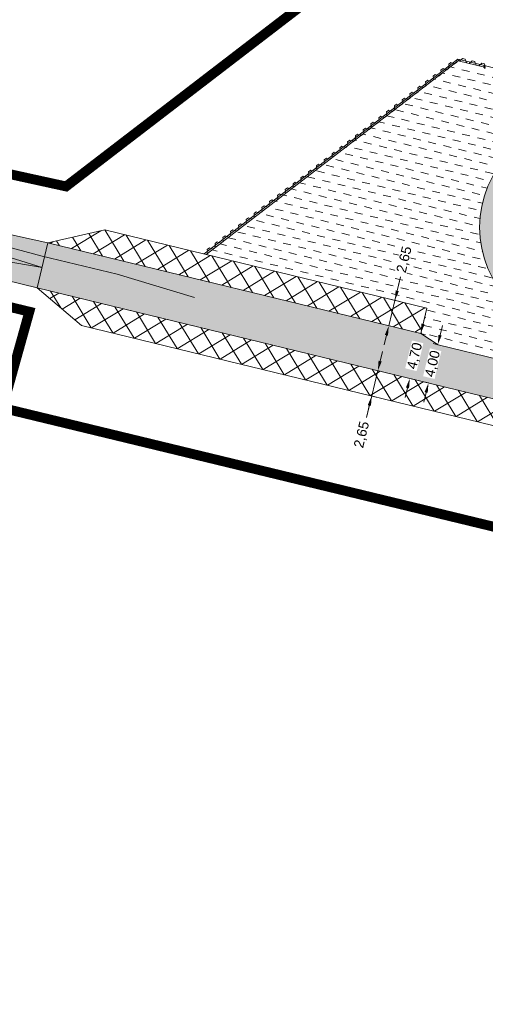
# Model space of a CAD drawing. Header units: metres. Extents: x 68442 to 71740, y 407111 to 411160.
# Tile 31 of 186: x 69181 to 69229, y 408114 to 408214. Entities that reach past the tile are written whole.
import ezdxf

# ---------------------------------------------------------------- set-up
doc = ezdxf.new("R2010")
doc.units = ezdxf.units.M
doc.linetypes.add('XX-CENTER', pattern=[8, 5, -1, 1, -1])
doc.layers.get('Defpoints').update_dxf_attribs({"lineweight": 0})
doc.layers.add('MACG_alg_werkgrens', color=3, linetype='XX-CENTER', lineweight=0)
doc.layers.add('RS AB Mantelbuis', color=1, linetype='Continuous', lineweight=0)
doc.layers.add('MACG_n_inr_damwand', color=1, linetype='Continuous', lineweight=0, plot=False, transparency=0.8)
for name, color, linetype, lineweight, transparency in [('MACG_n_maatvoering', 3, 'Continuous', 0, 0.8), ('MACG_n_vhr_arc_auxcrane', 3, 'Continuous', 0, 0.8), ('MACG_n_vhr_arc_craneplatform_18', 150, 'Continuous', 0, 0.8), ('MACG_n_vhr_arc_gravel', 34, 'Continuous', 0, 0.8), ('MACG_n_vhr_arc_preassembly_13.5', 6, 'Continuous', 0, 0.8), ('MACG_n_vhr_kant_', 7, 'Continuous', 0, 0.8)]:
    doc.layers.add(name, color=color, linetype=linetype, lineweight=lineweight, transparency=transparency)
doc.styles.add('MACG_standaard', font='arial.ttf', dxfattribs={"height": 2})
doc.dimstyles.new('MACG_standaard', dxfattribs={"dimscale": 0, "dimtxt": 2, "dimasz": 2, "dimexe": 1, "dimexo": 0.1, "dimgap": 1, "dimtad": 0, "dimzin": 1, "dimtxsty": 'MACG_standaard', "dimcen": 0, "dimclrd": 256, "dimclre": 256, "dimclrt": 256, "dimazin": 0, "dimtfac": 1, "dimtofl": 0, "dimtmove": 1, "dimatfit": 3, "dimfxl": 1, "dimfxlon": 1, "dimtfill": 1, "dimlwd": -1, "dimlwe": -1, "dimarcsym": 0})

# ---------------------------------------------------------------- blocks, each defined once
blk = doc.blocks.new('*D43')
at = {"layer": 'Defpoints', "color": 0, "transparency": 16777216}
for p in [(69224.04, 408181.04), (69223.05, 408177.17), (69223.09, 408177.16)]:
    blk.add_point(p, dxfattribs=at)
at = {"layer": 'MACG_n_maatvoering', "transparency": 16777216}
for p, q in [((69224.23, 408182.03), (69224.46, 408183)), ((69223.99, 408181.06), (69223.51, 408181.17)), ((69223.05, 408177.17), (69222.56, 408177.29)), ((69222.81, 408176.2), (69222.57, 408175.23))]:
    blk.add_line(p, q, dxfattribs=at)
for points in [[(69224.07, 408182.07), (69224.39, 408181.99), (69223.99, 408181.06)], [(69222.65, 408176.24), (69222.97, 408176.16), (69223.05, 408177.17)]]:
    blk.add_solid(points, dxfattribs=at)
at = {"layer": 'MACG_n_maatvoering', "transparency": 16777216, "insert": (69223.52, 408179.11), "char_height": 1, "attachment_point": 5, "rotation": 76.3347, "style": 'MACG_standaard', "bg_fill": 3, "box_fill_scale": 1.1, "bg_fill_color": 256, "bg_fill_true_color": 13158600, "bg_fill_transparency": 0}
blk.add_mtext('4,00', dxfattribs=at)
blk = doc.blocks.new('*D42')
at = {"layer": 'Defpoints', "color": 0, "transparency": 16777216}
for p in [(69222.26, 408182.2), (69221.15, 408177.63), (69221.15, 408177.63)]:
    blk.add_point(p, dxfattribs=at)
at = {"layer": 'MACG_n_maatvoering', "transparency": 16777216}
for p, q in [((69222.5, 408183.17), (69222.73, 408184.14)), ((69222.26, 408182.2), (69222.75, 408182.08)), ((69220.91, 408176.66), (69220.68, 408175.69)), ((69221.15, 408177.63), (69221.63, 408177.51))]:
    blk.add_line(p, q, dxfattribs=at)
for points in [[(69222.33, 408183.21), (69222.66, 408183.13), (69222.26, 408182.2)], [(69220.75, 408176.7), (69221.07, 408176.62), (69221.15, 408177.63)]]:
    blk.add_solid(points, dxfattribs=at)
at = {"layer": 'MACG_n_maatvoering', "transparency": 16777216, "insert": (69221.7, 408179.91), "char_height": 1, "attachment_point": 5, "rotation": 76.3347, "style": 'MACG_standaard', "bg_fill": 3, "box_fill_scale": 1.1, "bg_fill_color": 256, "bg_fill_true_color": 13158600, "bg_fill_transparency": 0}
blk.add_mtext('4,70', dxfattribs=at)
blk = doc.blocks.new('*D41')
at = {"layer": 'Defpoints', "color": 0, "transparency": 16777216}
for p in [(69222.89, 408184.77), (69219.01, 408182.99), (69222.26, 408182.2)]:
    blk.add_point(p, dxfattribs=at)
at = {"layer": 'MACG_n_maatvoering', "transparency": 16777216}
for p, q in [((69220.21, 408187.95), (69219.63, 408185.56)), ((69219.87, 408186.54), (69220.1, 408187.51)), ((69220.12, 408185.45), (69219.15, 408185.68)), ((69219.63, 408185.56), (69219.01, 408182.99)), ((69219.49, 408182.87), (69218.52, 408183.11)), ((69218.77, 408182.02), (69218.53, 408181.05))]:
    blk.add_line(p, q, dxfattribs=at)
for points in [[(69219.71, 408186.58), (69220.03, 408186.5), (69219.63, 408185.56)], [(69218.61, 408182.06), (69218.93, 408181.98), (69219.01, 408182.99)]]:
    blk.add_solid(points, dxfattribs=at)
at = {"layer": 'MACG_n_maatvoering', "transparency": 16777216, "insert": (69220.64, 408189.71), "char_height": 1, "attachment_point": 5, "rotation": 76.3347, "style": 'MACG_standaard', "bg_fill": 3, "box_fill_scale": 1.1, "bg_fill_color": 256, "bg_fill_true_color": 13158600, "bg_fill_transparency": 0}
blk.add_mtext('2,65', dxfattribs=at)
blk = doc.blocks.new('*D40')
at = {"layer": 'Defpoints', "color": 0, "transparency": 16777216}
for p in [(69217.9, 408178.42), (69217.27, 408175.85), (69217.27, 408175.85)]:
    blk.add_point(p, dxfattribs=at)
at = {"layer": 'MACG_n_maatvoering', "transparency": 16777216}
for p, q in [((69218.13, 408179.39), (69218.37, 408180.36)), ((69217.9, 408178.42), (69217.27, 408175.85)), ((69217.9, 408178.42), (69218.38, 408178.3)), ((69216.74, 408173.66), (69217.27, 408175.85)), ((69217.27, 408175.85), (69217.76, 408175.73)), ((69217.03, 408174.88), (69216.8, 408173.9))]:
    blk.add_line(p, q, dxfattribs=at)
for points in [[(69217.97, 408179.43), (69218.29, 408179.35), (69217.9, 408178.42)], [(69216.87, 408174.92), (69217.2, 408174.84), (69217.27, 408175.85)]]:
    blk.add_solid(points, dxfattribs=at)
at = {"layer": 'MACG_n_maatvoering', "transparency": 16777216, "insert": (69216.31, 408171.9), "char_height": 1, "attachment_point": 5, "rotation": 76.3347, "style": 'MACG_standaard', "bg_fill": 3, "box_fill_scale": 1.1, "bg_fill_color": 256, "bg_fill_true_color": 13158600, "bg_fill_transparency": 0}
blk.add_mtext('2,65', dxfattribs=at)

msp = doc.modelspace()

# ---------------------------------------------------------------- hatches: boundary and pattern name
at = {"layer": 'MACG_n_vhr_arc_auxcrane'}
h = msp.add_hatch(dxfattribs=at)
h.set_pattern_fill('ACO-BETON_DETAIL', color=256, scale=2, angle=90, style=0, pattern_type=2)
h.set_pattern_definition([(144.567157, (34830.2006, 204118.34057), (-0.5922876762, -0.3149528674), [0, -0.6])])
edge = h.paths.add_edge_path()
edge.add_line((69890.99, 408653.63), (69887.795, 408655.469))
edge.add_arc((69862.848, 408612.138), 50, 60.06926, 100.96989)
edge.add_line((69853.333, 408661.224), (69842.878, 408659.358))
edge.add_line((69842.878, 408659.358), (69804.567, 408651.934))
edge.add_line((69804.567, 408651.934), (69802.47, 408652.242))
edge.add_line((69802.47, 408652.242), (69772.256, 408646.387))
edge.add_line((69772.256, 408646.387), (69762.242, 408644.03))
edge.add_line((69762.242, 408644.03), (69714.231, 408634.41))
edge.add_line((69714.231, 408634.41), (69660.32, 408623.532))
edge.add_line((69660.32, 408623.532), (69615.693, 408616.177))
edge.add_line((69615.693, 408616.177), (69599.968, 408615.159))
edge.add_line((69599.968, 408615.159), (69579.757, 408613.88))
edge.add_line((69579.757, 408613.88), (69516.465, 408612.02))
edge.add_line((69516.465, 408612.02), (69480.555, 408610.93))
edge.add_line((69480.555, 408610.93), (69447.705, 408609.411))
edge.add_line((69447.705, 408609.411), (69408.7, 408608.214))
edge.add_line((69408.7, 408608.214), (69406.679, 408608.855))
edge.add_line((69406.679, 408608.855), (69374.766, 408607.876))
edge.add_line((69374.766, 408607.876), (69333.725, 408605.809))
edge.add_line((69333.725, 408605.809), (69302.514, 408601.35))
edge.add_line((69302.514, 408601.35), (69272.625, 408592.636))
edge.add_line((69272.625, 408592.636), (69240.661, 408581.084))
edge.add_line((69240.661, 408581.084), (69202.98, 408569.476))
edge.add_line((69202.98, 408569.476), (69166.509, 408562.577))
edge.add_line((69166.509, 408562.577), (69101.387, 408558.8))
edge.add_line((69101.387, 408558.8), (69072.305, 408557.85))
edge.add_line((69072.305, 408557.85), (69047.328, 408556.74))
edge.add_line((69047.328, 408556.74), (69008.325, 408555.466))
edge.add_line((69008.325, 408555.466), (69006.303, 408556.102))
edge.add_line((69006.303, 408556.102), (68974.744, 408555.071))
edge.add_line((68974.744, 408555.071), (68949.769, 408553.905))
edge.add_line((68949.769, 408553.905), (68865.805, 408551.22))
edge.add_line((68865.805, 408551.22), (68777.315, 408548.6))
edge.add_line((68777.315, 408548.6), (68681.197, 408545.49))
edge.add_line((68681.197, 408545.49), (68667.332, 408544.652))
edge.add_line((68667.332, 408544.652), (68660.682, 408545.639))
edge.add_line((68660.682, 408545.639), (68639.694, 408552.228))
edge.add_line((68639.694, 408552.228), (68637.268, 408552.604))
edge.add_line((68637.268, 408552.604), (68635.123, 408552.946))
edge.add_line((68635.123, 408552.946), (68634.027, 408553.051))
edge.add_line((68634.027, 408553.051), (68632.386, 408553.009))
edge.add_line((68632.386, 408553.009), (68630.73, 408552.618))
edge.add_line((68630.73, 408552.618), (68628.641, 408551.797))
edge.add_line((68628.641, 408551.797), (68627.494, 408551.367))
edge.add_line((68627.494, 408551.367), (68622.841, 408546.377))
edge.add_line((68622.841, 408546.377), (68620.455, 408544.152))
edge.add_line((68620.455, 408544.152), (68597.537, 408512.537))
edge.add_line((68597.537, 408512.537), (68595.795, 408511.329))
edge.add_line((68595.795, 408511.329), (68575.974, 408483.988))
edge.add_line((68575.974, 408483.988), (68561.744, 408463.426))
edge.add_line((68561.744, 408463.426), (68560.733, 408461.962))
edge.add_line((68560.733, 408461.962), (68552.661, 408446.362))
edge.add_line((68552.661, 408446.362), (68547.855, 408428.535))
edge.add_line((68547.855, 408428.535), (68546.727, 408413.603))
edge.add_line((68546.727, 408413.603), (68552.464, 408382.734))
edge.add_line((68552.464, 408382.734), (68566.942, 408357.64))
edge.add_line((68566.942, 408357.64), (68580.601, 408344.403))
edge.add_line((68580.601, 408344.403), (68597.046, 408334.295))
edge.add_line((68597.046, 408334.295), (68616.96, 408327.549))
edge.add_line((68616.96, 408327.549), (68646.472, 408320.374))
edge.add_line((68646.472, 408320.374), (68739.343, 408298.044))
edge.add_line((68739.343, 408298.044), (68789.154, 408286.114))
edge.add_line((68789.154, 408286.114), (68805.142, 408282.272))
edge.add_line((68805.142, 408282.272), (68834.374, 408275.499))
edge.add_line((68834.374, 408275.499), (68872.29, 408266.268))
edge.add_line((68872.29, 408266.268), (68874.057, 408265.069))
edge.add_line((68874.057, 408265.069), (68903.926, 408257.835))
edge.add_line((68903.926, 408257.835), (68933.236, 408251.404))
edge.add_line((68933.236, 408251.404), (69024.823, 408229.334))
edge.add_line((69024.823, 408229.334), (69088.702, 408213.884))
edge.add_line((69088.702, 408213.884), (69155.037, 408197.872))
edge.add_line((69155.037, 408197.872), (69184.34, 408191.419))
edge.add_line((69184.34, 408191.419), (69222.259, 408182.199))
edge.add_line((69222.259, 408182.199), (69224.037, 408181.045))
edge.add_line((69224.037, 408181.045), (69254.719, 408173.585))
edge.add_line((69254.719, 408173.585), (69283.963, 408166.881))
edge.add_line((69283.963, 408166.881), (69307.273, 408161.214))
edge.add_line((69307.273, 408161.214), (69392.314, 408140.854))
edge.add_line((69392.314, 408140.854), (69465.783, 408123.294))
edge.add_line((69465.783, 408123.294), (69508.787, 408112.888))
edge.add_line((69508.787, 408112.888), (69528.675, 408110.15))
edge.add_line((69528.675, 408110.15), (69539.224, 408110.34))
edge.add_line((69539.224, 408110.34), (69558.164, 408116.35))
edge.add_line((69558.164, 408116.35), (69583.298, 408134.951))
edge.add_line((69583.298, 408134.951), (69599.919, 408158.168))
edge.add_line((69599.919, 408158.168), (69611.748, 408174.718))
edge.add_line((69611.748, 408174.718), (69628.253, 408198.195))
edge.add_line((69628.253, 408198.195), (69656.57, 408239.407))
edge.add_line((69656.57, 408239.407), (69679.194, 408271.203))
edge.add_line((69679.194, 408271.203), (69680.926, 408272.426))
edge.add_line((69680.926, 408272.426), (69699.232, 408298.154))
edge.add_line((69699.232, 408298.154), (69720.938, 408329.368))
edge.add_line((69720.938, 408329.368), (69727.822, 408339.187))
edge.add_line((69727.822, 408339.187), (69747.278, 408366.937))
edge.add_line((69747.278, 408366.937), (69776.338, 408408.247))
edge.add_line((69776.338, 408408.247), (69804.588, 408448.568))
edge.add_line((69804.588, 408448.568), (69832.218, 408487.318))
edge.add_line((69832.218, 408487.318), (69840.787, 408499.606))
edge.add_line((69840.787, 408499.606), (69856.84, 408524.73))
edge.add_line((69856.84, 408524.73), (69861.507, 408530.119))
edge.add_line((69861.507, 408530.119), (69863.858, 408532.369))
edge.add_line((69863.858, 408532.369), (69869.382, 408535.958))
edge.add_line((69869.382, 408535.958), (69876.317, 408538.985))
edge.add_line((69876.317, 408538.985), (69879.97, 408539.938))
edge.add_line((69879.97, 408539.938), (69885.821, 408540.85))
edge.add_line((69885.821, 408540.85), (69888.762, 408540.9))
edge.add_line((69888.762, 408540.9), (69910.065, 408539.81))
edge.add_line((69910.065, 408539.81), (69909.882, 408535.814))
edge.add_line((69909.882, 408535.814), (69888.694, 408536.898))
edge.add_line((69888.694, 408536.898), (69886.165, 408536.855))
edge.add_line((69886.165, 408536.855), (69880.785, 408536.017))
edge.add_line((69880.785, 408536.017), (69877.63, 408535.193))
edge.add_line((69877.63, 408535.193), (69871.285, 408532.424))
edge.add_line((69871.285, 408532.424), (69866.352, 408529.219))
edge.add_line((69866.352, 408529.219), (69864.409, 408527.359))
edge.add_line((69864.409, 408527.359), (69860.054, 408522.331))
edge.add_line((69860.054, 408522.331), (69844.114, 408497.384))
edge.add_line((69844.114, 408497.384), (69835.487, 408485.012))
edge.add_line((69835.487, 408485.012), (69807.855, 408446.259))
edge.add_line((69807.855, 408446.259), (69779.612, 408405.949))
edge.add_line((69779.612, 408405.949), (69750.552, 408364.639))
edge.add_line((69750.552, 408364.639), (69731.077, 408336.862))
edge.add_line((69731.077, 408336.862), (69724.206, 408327.06))
edge.add_line((69724.206, 408327.06), (69702.491, 408295.835))
edge.add_line((69702.491, 408295.835), (69660.401, 408236.681))
edge.add_line((69660.401, 408236.681), (69631.523, 408195.892))
edge.add_line((69631.523, 408195.892), (69615.012, 408172.404))
edge.add_line((69615.012, 408172.404), (69603.171, 408155.84))
edge.add_line((69603.171, 408155.84), (69586.184, 408132.11))
edge.add_line((69586.184, 408132.11), (69560.008, 408112.739))
edge.add_line((69560.008, 408112.739), (69539.878, 408106.351))
edge.add_line((69539.878, 408106.351), (69528.437, 408106.145))
edge.add_line((69528.437, 408106.145), (69508.042, 408108.953))
edge.add_line((69508.042, 408108.953), (69464.848, 408119.405))
edge.add_line((69464.848, 408119.405), (69391.382, 408136.964))
edge.add_line((69391.382, 408136.964), (69306.335, 408157.326))
edge.add_line((69306.335, 408157.326), (69283.018, 408162.994))
edge.add_line((69283.018, 408162.994), (69253.774, 408169.698))
edge.add_line((69253.774, 408169.698), (69183.229, 408186.85))
edge.add_line((69183.229, 408186.85), (69154.096, 408193.965))
edge.add_line((69154.096, 408193.965), (69135.592, 408198.44))
edge.add_line((69135.592, 408198.44), (69087.762, 408209.996))
edge.add_line((69087.762, 408209.996), (69023.885, 408225.445))
edge.add_line((69023.885, 408225.445), (68932.294, 408247.517))
edge.add_line((68932.294, 408247.517), (68902.979, 408253.924))
edge.add_arc((68719.705, 407531.542), 745.268, 75.763993, 76.172066)
edge.add_arc((67867.385, 404087.527), 4293.182, 76.112355, 76.520428)
edge.add_arc((67837.676, 404094.76), 4293.182, 76.112355, 76.520428)
edge.add_arc((68672.876, 407544.295), 744.03, 77.144988, 77.553061)
edge.add_line((68833.241, 408270.838), (68804.2, 408278.384))
edge.add_line((68804.2, 408278.384), (68788.222, 408282.224))
edge.add_line((68788.222, 408282.224), (68738.408, 408294.155))
edge.add_line((68738.408, 408294.155), (68645.532, 408316.486))
edge.add_line((68645.532, 408316.486), (68615.844, 408323.704))
edge.add_line((68615.844, 408323.704), (68595.336, 408330.651))
edge.add_line((68595.336, 408330.651), (68578.133, 408341.225))
edge.add_line((68578.133, 408341.225), (68563.757, 408355.156))
edge.add_line((68563.757, 408355.156), (68548.657, 408381.329))
edge.add_line((68548.657, 408381.329), (68542.699, 408413.384))
edge.add_line((68542.699, 408413.384), (68543.895, 408429.212))
edge.add_line((68543.895, 408429.212), (68548.911, 408447.818))
edge.add_line((68548.911, 408447.818), (68557.315, 408464.061))
edge.add_line((68557.315, 408464.061), (68558.506, 408465.774))
edge.add_line((68558.506, 408465.774), (68572.736, 408486.336))
edge.add_line((68572.736, 408486.336), (68616.634, 408546.892))
edge.add_line((68616.634, 408546.892), (68620.839, 408554.503))
edge.add_line((68620.839, 408554.503), (68621.433, 408557.641))
edge.add_line((68621.433, 408557.641), (68621.314, 408559.316))
edge.add_line((68621.314, 408559.316), (68620.501, 408561.532))
edge.add_line((68620.501, 408561.532), (68615.763, 408569.01))
edge.add_line((68615.763, 408569.01), (68618.603, 408572.227))
edge.add_line((68618.603, 408572.227), (68630.17, 408563.753))
edge.add_line((68630.17, 408563.753), (68639.356, 408557.402))
edge.add_line((68639.356, 408557.402), (68642.196, 408555.635))
edge.add_line((68642.196, 408555.635), (68661.58, 408549.549))
edge.add_line((68661.58, 408549.549), (68667.507, 408548.67))
edge.add_line((68667.507, 408548.67), (68681.012, 408549.486))
edge.add_line((68681.012, 408549.486), (68777.191, 408552.598))
edge.add_line((68777.191, 408552.598), (68865.682, 408555.218))
edge.add_line((68865.682, 408555.218), (68949.638, 408557.903))
edge.add_line((68949.638, 408557.903), (68974.614, 408559.069))
edge.add_line((68974.614, 408559.069), (69047.175, 408561.439))
edge.add_line((69047.175, 408561.439), (69072.175, 408561.848))
edge.add_line((69072.175, 408561.848), (69101.206, 408562.796))
edge.add_line((69101.206, 408562.796), (69166.019, 408566.556))
edge.add_line((69166.019, 408566.556), (69202.016, 408573.365))
edge.add_line((69202.016, 408573.365), (69239.392, 408584.879))
edge.add_line((69239.392, 408584.879), (69271.384, 408596.44))
edge.add_line((69271.384, 408596.44), (69301.667, 408605.27))
edge.add_line((69301.667, 408605.27), (69333.366, 408609.798))
edge.add_line((69333.366, 408609.798), (69374.644, 408611.874))
edge.add_line((69374.644, 408611.874), (69447.561, 408614.111))
edge.add_line((69447.561, 408614.111), (69480.434, 408614.928))
edge.add_line((69480.434, 408614.928), (69516.348, 408616.018))
edge.add_line((69516.348, 408616.018), (69579.572, 408617.876))
edge.add_line((69579.572, 408617.876), (69599.712, 408619.151))
edge.add_line((69599.712, 408619.151), (69615.237, 408620.156))
edge.add_line((69615.237, 408620.156), (69659.599, 408627.467))
edge.add_line((69659.599, 408627.467), (69713.443, 408638.332))
edge.add_line((69713.443, 408638.332), (69763.291, 408648.319))
edge.add_line((69763.291, 408648.319), (69771.495, 408650.314))
edge.add_line((69771.495, 408650.314), (69841.984, 408663.974))
edge.add_line((69841.984, 408663.974), (69862.285, 408668.052))
edge.add_line((69862.285, 408668.052), (69870.165, 408668.838))
edge.add_line((69870.165, 408668.838), (69875.686, 408668.211))
edge.add_line((69875.686, 408668.211), (69889.043, 408660.529))
edge.add_arc((69926.238, 408728.473), 77.46, 241.30207, 271.51339)
edge.add_line((69928.284, 408651.041), (69943.963, 408651.389))
edge.add_line((69943.963, 408651.389), (69944.074, 408646.39))
edge.add_line((69944.074, 408646.39), (69917.04, 408645.79))
edge.add_line((69917.04, 408645.79), (69903.16, 408647.17))
edge.add_line((69903.16, 408647.17), (69890.99, 408653.63))
edge.add_line((69890.99, 408653.63), (69887.795, 408655.469))
at = {"layer": 'MACG_n_vhr_arc_craneplatform_18'}
h = msp.add_hatch(dxfattribs=at)
h.set_pattern_fill('ANSI37', color=256, angle=76.33473, style=0)
h.set_pattern_definition([(121.33472833, (0, 0), (-1.355953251, -0.825558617), []), (211.33472833, (0, 0), (0.825558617, -1.355953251), [])])
h.paths.add_polyline_path([(69190.116, 408192.741), (69184.34, 408191.419), (69222.259, 408182.199), (69222.885, 408184.773)])
h = msp.add_hatch(dxfattribs=at)
h.set_pattern_fill('ANSI37', color=256, angle=76.33473, style=0)
h.set_pattern_definition([(121.33472845, (0, 0), (-1.3559532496, -0.82555862), []), (211.33472845, (0, 0), (0.82555862, -1.3559532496), [])])
h.paths.add_polyline_path([(69188.379, 408185.598), (69183.229, 408186.85), (69187.753, 408183.024)])
h.paths.add_polyline_path([(69247.998, 408168.376), (69248.624, 408170.95), (69188.379, 408185.598), (69187.753, 408183.024)])
h.paths.add_polyline_path([(69253.774, 408169.698), (69248.624, 408170.95), (69247.998, 408168.376)])
at = {"layer": 'MACG_n_vhr_arc_gravel'}
h = msp.add_hatch(dxfattribs=at)
h.set_pattern_fill('GOST_GLASS', color=256, scale=0.2, angle=520.08587, style=0)
h.set_pattern_definition([(273.21993453, (35012.6843, 204126.80925), (-0.56535144, -0.6327540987), [0.5, -0.7]), (273.21993453, (35012.543, 204126.65106), (-0.56535144, -0.6327540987), [0.2, -1]), (273.21993453, (35012.8425, 204126.6679), (-0.56535144, -0.6327540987), [0.2, -1])])
h.paths.add_polyline_path([(68878.25, 408277, 1), (68899.75, 408277, 1)])
h.paths.add_polyline_path([(68895.75, 408277, -1), (68882.25, 408277, -1)], flags=16)
h.paths.add_polyline_path([(69249.75, 408193, 1), (69228.25, 408193, 1)])
h.paths.add_polyline_path([(69232.25, 408193, -1), (69245.75, 408193, -1)], flags=16)
h.paths.add_polyline_path([(69666.25, 408291, 1), (69687.75, 408291, 1)])
h.paths.add_polyline_path([(69683.75, 408291, -1), (69670.25, 408291, -1)], flags=16)
at = {"layer": 'MACG_n_vhr_arc_preassembly_13.5'}
h = msp.add_hatch(dxfattribs=at)
h.set_pattern_fill('DASH', color=256, scale=0.5, angle=346.34786)
h.set_pattern_definition([(346.34786, (69982.37296, 409427.91986), (0.9586699, 0.58397786), [0.79375, -0.79375])])
edge = h.paths.add_edge_path()
edge.add_line((69242.156, 408206.021), (69226.084, 408209.933))
edge.add_line((69226.084, 408209.933), (69200.443, 408190.25))
edge.add_line((69200.443, 408190.25), (69222.885, 408184.773))
edge.add_line((69222.885, 408184.773), (69222.259, 408182.199))
edge.add_line((69222.259, 408182.199), (69224.037, 408181.045))
edge.add_line((69224.037, 408181.045), (69235.447, 408178.312))
edge.add_line((69235.447, 408178.312), (69236.471, 408182.552))
edge.add_arc((69239, 408193), 10.75, 76.4108, 256.39272, ccw=False)
edge.add_line((69241.526, 408203.449), (69242.156, 408206.021))

# ---------------------------------------------------------------- linework, layer by layer
at = {"layer": 'MACG_alg_werkgrens', "ltscale": 10, "const_width": 1, "flags": 128}
for points in [[(71465.406, 407420.649), (71462.648, 407413.139), (71437.76, 407423.219), (71431.706, 407426.394), (71412.362, 407436.329), (71404.772, 407439.8), (71316.491, 407480.179), (71284.757, 407496.468), (71249.36, 407511.986), (71214.962, 407529.71), (71191.396, 407483.927), (71150.589, 407404.732), (71168.177, 407392.902), (71161.286, 407373.515), (71144.93, 407344.206), (71115.901, 407287.439), (71113.936, 407270.957), (71078.17, 407236.48), (71058.5, 407222.66), (71032.65, 407211.546), (71010.252, 407205.593), (70981.457, 407204.101), (70943.412, 407210.809), (70922.41, 407219.64), (70878.588, 407248.774), (70729.287, 407351.852), (70728.011, 407352.727), (70721.986, 407343.937), (70649.092, 407393.899), (70655.14, 407402.682), (70545.753, 407478.064), (70437.714, 407552.884), (70364.415, 407603.356), (70358.371, 407594.578), (70285.156, 407644.993), (70291.2, 407653.77), (70290.166, 407654.482), (70161.924, 407742.734), (70051.196, 407819.283), (69996.965, 407856.448), (69990.953, 407847.665), (69918.942, 407896.96), (69924.665, 407905.98), (69895.152, 407926.411), (69875.283, 407939.445), (69866.942, 407949.246), (69858.226, 407963.205), (69853.141, 407974.836), (69850.175, 407984.571), (69848.045, 407995.783), (69847.238, 408005.92), (69847.575, 408017.366), (69850.692, 408034.812), (69856.32, 408050.261), (69881.049, 408099.821), (69906.237, 408140.878), (69967.707, 408228.575), (69960.209, 408232.624), (70003.187, 408311.8), (70010.402, 408307.905), (70017.122, 408319.519), (70025.131, 408331.446), (70040.788, 408352.956), (70049.799, 408367.543), (70051.76, 408375.163), (70051.76, 408388.582), (70050.801, 408393.32), (70041.254, 408423.688), (70025.21, 408462.21), (70000, 408479.97), (70026.48, 408518.11), (70037.55, 408530.34), (70000.74, 408556.19), (69948.82, 408555.87), (69945.706, 408544.622), (69935.731, 408545.183), (69934.935, 408531.604), (69933.362, 408531.647), (69909.742, 408532.502), (69886.023, 408533.491), (69877.993, 408531.836), (69872.373, 408529.287), (69866.167, 408524.444), (69862.498, 408520.061), (69837.613, 408484.605), (69809.513, 408445.146), (69781.226, 408404.8), (69725.804, 408325.916), (69710.272, 408304.049), (69716.446, 408293.344), (69670.885, 408229.882), (69661.509, 408235.01), (69616.618, 408171.189), (69587.096, 408130.353), (69560.303, 408110.729), (69539.944, 408104.392), (69528.345, 408103.56), (69507.689, 408106.382), (69464.232, 408116.875), (69390.794, 408134.475), (69305.748, 408154.827), (69258.955, 408166.338), (69256.366, 408156.094), (69179.705, 408174.624), (69182.444, 408184.419), (69087.142, 408207.366), (69023.233, 408222.725), (68907.132, 408250.608), (68902.908, 408251.859), (68900.299, 408241.591), (68835.419, 408257.387), (68829.632, 408258.796), (68832.328, 408268.999), (68737.755, 408291.435), (68644.879, 408313.766), (68615.273, 408320.987), (68594.693, 408327.905), (68576.927, 408338.663), (68562.076, 408352.857), (68546.452, 408379.502), (68540.008, 408412.479), (68541.066, 408429.152), (68546.111, 408448.237), (68554.716, 408465.172), (68568.02, 408486.068), (68572.082, 408493.356), (68609.76, 408545.329), (68617.565, 408556.908), (68611.491, 408569.232), (68613.993, 408571.672), (68618.227, 408575.759), (68626.695, 408569.435), (68642.688, 408558.198), (68662.531, 408551.978), (68668.417, 408551.15), (68681.155, 408552.078), (68777.078, 408555.179), (68865.598, 408557.839), (68968.374, 408561.089), (68968.042, 408571.651), (69050.82, 408574.296), (69051.157, 408563.567), (69101.098, 408565.358), (69165.377, 408568.999), (69201.139, 408575.735), (69238.476, 408587.237), (69270.772, 408598.893), (69301.489, 408607.78), (69333.401, 408612.335), (69363.39, 408613.518), (69363.055, 408624.14), (69449.855, 408626.87), (69450.192, 408616.199), (69480.35, 408617.459), (69579.387, 408620.368), (69614.723, 408622.63), (69659.05, 408629.938), (69712.969, 408640.811), (69764.613, 408650.999), (69762.56, 408661.426), (69838.754, 408676.274), (69854.066, 408668.451), (69862.318, 408670.115), (69871.007, 408670.753), (69877.268, 408669.616), (69884.534, 408665.432, 0.1150556), (69905.12, 408655.227), (69931.992, 408655.635), (69931.738, 408665.079), (69938.17, 408668.13), (69963.51, 408670.944), (69968.941, 408666.443), (70014.092, 408666.62), (70013.062, 408666.64), (70052.031, 408665.879), (70108.785, 408664.771), (70108.492, 408626.708), (70110.09, 408574.745), (70140.741, 408574.068), (70179.845, 408576.978), (70179.492, 408582.411), (70179.031, 408601.284), (70178.231, 408626.657), (70181.15, 408635.23), (70209.1, 408636.03), (70213.163, 408636.958), (70243.092, 408639.29), (70307.758, 408639.306), (70343.557, 408641.26), (70345.206, 408641.26), (70348.034, 408642.108), (70362.751, 408644.755), (70395.793, 408649.478), (70408.702, 408650.577), (70462.537, 408652.339), (70514.375, 408653.899), (70565.274, 408655.659), (70615.598, 408657.229), (70697.729, 408659.789), (70697.418, 408670.422), (70790.324, 408673.323), (70790.641, 408662.506), (70800.376, 408662.581), (70824.594, 408660.546), (70844.968, 408657.027), (70866.867, 408651.43), (70890.771, 408644.483), (70907.698, 408639.7), (70924.847, 408635.915), (70950.418, 408631.746), (70970.909, 408629.969), (70995.819, 408629.65), (71028.881, 408630.449), (71080.388, 408632.239), (71137.011, 408633.806), (71136.703, 408644.531), (71229.599, 408647.351), (71229.915, 408636.714), (71266.395, 408637.869), (71303.344, 408639.089), (71382.507, 408641.709), (71438.798, 408643.409), (71473.55, 408644.498), (71500.58, 408646.369), (71530.71, 408651.273), (71551.002, 408656.043), (71572.149, 408662.424), (71569.02, 408672.348), (71657.68, 408700.266), (71664.655, 408678.126), (71673.979, 408641.979), (71625.171, 408626.246), (71590.668, 408648.917), (71584.955, 408652.174), (71567.883, 408646.935), (71559.774, 408644.344), (71531.935, 408638.002), (71507.048, 408633.798), (71478.724, 408631.138), (71468.632, 408630.812), (71416.841, 408629.098), (71228.116, 408623.147), (71229.461, 408586.715), (71178.215, 408584.813), (71151.058, 408616.106), (71146.916, 408620.699), (71040.783, 408617.356), (70988.897, 408616.225), (70970.676, 408616.505), (70947.885, 408618.458), (70921.561, 408622.803), (70904.249, 408626.625), (70852.735, 408641.218), (70841.996, 408643.938), (70822.693, 408647.276), (70799.636, 408649.208), (70788.663, 408649.061), (70789.991, 408613.085), (70738.91, 408611.189), (70712.52, 408641.822), (70708.479, 408646.829), (70424.502, 408637.837), (70408.438, 408637.263), (70397.35, 408635.843), (70386.61, 408634.549), (70376.012, 408632.71), (70360.761, 408629.878), (70353.585, 408621.127), (70363.582, 408543.674), (70361.281, 408539.705), (70365.314, 408451.569), (70364.256, 408404.678), (70367.836, 408365.748), (70374.776, 408321.971), (70384.599, 408277.163), (70396.634, 408235.657), (70410.682, 408196.472), (70436.61, 408135.984, -0.1523607), (70447.619, 408125.306), (70453.92, 408115.911), (70470.126, 408087.78), (70486.342, 408065.104), (70482.343, 408062.878), (70503.254, 408033.442), (70527.367, 408001.27), (70555.217, 407970.242), (70589.376, 407936.652), (70638.984, 407895.054), (70665.899, 407875.91), (70668.25, 407879.794), (70677.505, 407872.509), (70719.039, 407847.669), (70758.4, 407822.34), (70775.091, 407782.344), (70841.348, 407747.704), (70908.119, 407712.795), (70911.322, 407718.92), (70949.973, 407708.535), (71003.554, 407681.932), (71013.434, 407700.68), (71080.281, 407665.416), (71160.477, 407596.544), (71171.337, 407593.164), (71190.181, 407586.248), (71207.298, 407579.286), (71234.021, 407566.554), (71277.874, 407543.714), (71304.765, 407528.777), (71331.295, 407511.637), (71350.687, 407502.493), (71366.901, 407505.469), (71378.503, 407523.138), (71443.522, 407480.851, -0.2173664), (71465.406, 407420.649)], [(69652.627, 408244.314), (69580.44, 408135.8, -0.2858694), (69510.805, 408117.936), (69480.44, 408125.307), (69373.31, 408150.998), (69264.004, 408177.507), (69272.669, 408213.183), (69222.84, 408225.299), (69186.18, 408197.159), (69063.032, 408224.102), (68913.963, 408261.557), (68922.624, 408297.382), (68872.782, 408309.445), (68835.793, 408280.99), (68835.793, 408280.99), (68728.261, 408304.077), (68624.111, 408329.311, -0.6092374), (68577.461, 408471.961), (68602.214, 408454.016), (68632.322, 408495.528), (68622.45, 408531.808), (68626.548, 408533.936), (68628.925, 408534.951), (68631.558, 408535.835), (68633.627, 408536.365), (68635.703, 408536.758), (68637.678, 408537.003), (68675.1, 408537.165), (68742.366, 408540.313), (68835.804, 408543.005), (68967.065, 408548.73), (68968.481, 408511.786), (69019.648, 408513.411), (69047.791, 408550.75), (69106.781, 408552.424), (69148.264, 408553.466), (69186.09, 408558.204), (69228.66, 408568.672), (69271.954, 408585.355), (69304.935, 408594.717), (69331.812, 408598.65), (69366.171, 408601.246), (69367.505, 408565.884), (69418.728, 408567.775), (69445.259, 408603.355), (69516.435, 408605.167), (69604.264, 408608.411), (69625.791, 408611.261), (69700.818, 408624.755), (69764.595, 408638.585), (69771.796, 408602.76), (69822.033, 408612.486), (69836.835, 408640.48), (69873.68, 408649.16), (69888.62, 408618.4), (69898.209, 408622.472), (69939.45, 408640.96), (69956.42, 408603.49), (69962.814, 408588.304), (69961.633, 408588.277), (69960.7, 408587.855), (69957.594, 408586.448), (69947.961, 408582.085), (69937.596, 408577.389), (69936.491, 408576.889), (69935.471, 408576.108), (69934.296, 408575.208), (69933.956, 408574.543), (69933.422, 408573.499), (69933.366, 408572.565), (69932.949, 408565.558), (69931.503, 408541.27), (69926.77, 408541.552), (69910.527, 408542.464), (69905.368, 408541.202), (69900.699, 408541.441), (69894.044, 408541.781), (69887.849, 408542.035), (69885.723, 408541.998), (69882.139, 408541.44), (69879.735, 408541.065), (69875.94, 408540.075), (69871.069, 408537.949), (69868.351, 408536.66), (69866.988, 408535.774), (69863.122, 408533.262), (69859.363, 408529.399), (69855.916, 408525.42), (69839.832, 408500.248), (69836.924, 408496.135), (69817.123, 408468.128), (69801.025, 408445.486), (69776.243, 408410.116), (69727.637, 408341.114), (69703.005, 408306.213), (69670.085, 408329.605), (69640.362, 408287.845), (69652.627, 408244.314)]]:
    msp.add_lwpolyline(points, format="xyb", dxfattribs=at)
at = {"layer": 'MACG_n_inr_damwand'}
for p, q in [((69200.237, 408190.3), (69226.046, 408210.111)), ((69225.11, 408209.6), (69225.332, 408209.77)), ((69225.332, 408209.77), (69225.508, 408209.697)), ((69225.52, 408209.707), (69225.531, 408209.716)), ((69225.531, 408209.716), (69225.707, 408209.643)), ((69225.707, 408209.643), (69225.929, 408209.813)), ((69225.904, 408210.002), (69225.928, 408210.02)), ((69225.929, 408209.813), (69225.904, 408210.002)), ((69226.046, 408210.111), (69228.761, 408209.461)), ((69226.084, 408209.933), (69228.739, 408209.308)), ((69226.225, 408209.9), (69226.355, 408210.038)), ((69226.384, 408210.031), (69226.515, 408210.169)), ((69226.515, 408210.169), (69226.787, 408210.104)), ((69226.787, 408210.104), (69226.842, 408209.922)), ((69226.842, 408209.922), (69226.856, 408209.919)), ((69226.856, 408209.919), (69226.871, 408209.915)), ((69226.871, 408209.915), (69226.925, 408209.733)), ((69227.198, 408209.669), (69227.328, 408209.807)), ((69227.328, 408209.807), (69227.357, 408209.8)), ((69227.357, 408209.8), (69227.488, 408209.938)), ((69227.488, 408209.938), (69227.76, 408209.873)), ((69227.76, 408209.873), (69227.815, 408209.691)), ((69224.317, 408208.991), (69224.539, 408209.161)), ((69224.342, 408208.802), (69224.317, 408208.991)), ((69224.318, 408208.784), (69224.342, 408208.802)), ((69224.343, 408208.596), (69224.318, 408208.784)), ((69224.539, 408209.161), (69224.714, 408209.089)), ((69224.714, 408209.089), (69224.726, 408209.098)), ((69224.726, 408209.098), (69224.738, 408209.107)), ((69224.738, 408209.107), (69224.914, 408209.034)), ((69224.914, 408209.034), (69225.136, 408209.205)), ((69225.135, 408209.411), (69225.11, 408209.6)), ((69225.111, 408209.393), (69225.135, 408209.411)), ((69225.136, 408209.205), (69225.111, 408209.393)), ((69225.508, 408209.697), (69225.52, 408209.707)), ((69227.815, 408209.691), (69227.829, 408209.688)), ((69227.829, 408209.688), (69227.844, 408209.684)), ((69227.844, 408209.684), (69227.898, 408209.502)), ((69228.171, 408209.437), (69228.301, 408209.576)), ((69228.301, 408209.576), (69228.33, 408209.569)), ((69228.33, 408209.569), (69228.461, 408209.707)), ((69228.461, 408209.707), (69228.733, 408209.642)), ((69228.679, 408209.296), (69228.717, 408209.455)), ((69228.816, 408209.165), (69228.679, 408209.296)), ((69228.772, 408209.442), (69228.717, 408209.455)), ((69255.746, 408202.89), (69228.717, 408209.455)), ((69228.733, 408209.642), (69228.788, 408209.46)), ((69228.831, 408209.258), (69228.772, 408209.442)), ((69222.754, 408207.791), (69222.976, 408207.962)), ((69222.778, 408207.603), (69222.754, 408207.791)), ((69222.976, 408207.962), (69223.151, 408207.889)), ((69223.351, 408207.835), (69223.175, 408207.907)), ((69223.523, 408208.382), (69223.746, 408208.552)), ((69223.548, 408208.193), (69223.523, 408208.382)), ((69223.525, 408208.175), (69223.548, 408208.193)), ((69223.549, 408207.987), (69223.525, 408208.175)), ((69223.746, 408208.552), (69223.921, 408208.48)), ((69223.921, 408208.48), (69223.933, 408208.489)), ((69223.933, 408208.489), (69223.945, 408208.498)), ((69223.945, 408208.498), (69224.12, 408208.425)), ((69224.12, 408208.425), (69224.343, 408208.596)), ((69221.167, 408206.574), (69221.389, 408206.744)), ((69221.389, 408206.744), (69221.565, 408206.671)), ((69221.764, 408206.617), (69221.986, 408206.787)), ((69221.96, 408207.182), (69222.182, 408207.353)), ((69221.985, 408206.994), (69221.96, 408207.182)), ((69221.961, 408206.976), (69221.985, 408206.994)), ((69221.986, 408206.787), (69221.961, 408206.976)), ((69222.182, 408207.353), (69222.358, 408207.28)), ((69222.358, 408207.28), (69222.37, 408207.289)), ((69222.37, 408207.289), (69222.382, 408207.299)), ((69222.382, 408207.299), (69222.557, 408207.226)), ((69222.557, 408207.226), (69222.779, 408207.396)), ((69222.755, 408207.585), (69222.778, 408207.603)), ((69222.779, 408207.396), (69222.755, 408207.585)), ((69220.374, 408205.965), (69220.596, 408206.135)), ((69220.399, 408205.776), (69220.374, 408205.965)), ((69220.375, 408205.758), (69220.399, 408205.776)), ((69220.4, 408205.57), (69220.375, 408205.758)), ((69220.596, 408206.135), (69220.771, 408206.062)), ((69220.771, 408206.062), (69220.783, 408206.072)), ((69220.783, 408206.072), (69220.795, 408206.081)), ((69220.795, 408206.081), (69220.971, 408206.008)), ((69220.971, 408206.008), (69221.193, 408206.178)), ((69221.192, 408206.385), (69221.167, 408206.574)), ((69221.168, 408206.367), (69221.192, 408206.385)), ((69221.193, 408206.178), (69221.168, 408206.367)), ((69221.565, 408206.671), (69221.577, 408206.68)), ((69221.577, 408206.68), (69221.589, 408206.69)), ((69221.589, 408206.69), (69221.764, 408206.617)), ((69218.787, 408204.747), (69219.009, 408204.917)), ((69218.812, 408204.558), (69218.787, 408204.747)), ((69219.009, 408204.917), (69219.185, 408204.845)), ((69219.185, 408204.845), (69219.197, 408204.854)), ((69219.197, 408204.854), (69219.209, 408204.863)), ((69219.209, 408204.863), (69219.384, 408204.79)), ((69219.384, 408204.79), (69219.606, 408204.961)), ((69219.581, 408205.356), (69219.803, 408205.526)), ((69219.605, 408205.167), (69219.581, 408205.356)), ((69219.582, 408205.149), (69219.605, 408205.167)), ((69219.606, 408204.961), (69219.582, 408205.149)), ((69219.803, 408205.526), (69219.978, 408205.454)), ((69219.978, 408205.454), (69219.99, 408205.463)), ((69219.99, 408205.463), (69220.002, 408205.472)), ((69220.002, 408205.472), (69220.178, 408205.399)), ((69220.178, 408205.399), (69220.4, 408205.57)), ((69217.798, 408203.572), (69218.02, 408203.743)), ((69217.994, 408204.138), (69218.216, 408204.308)), ((69218.019, 408203.949), (69217.994, 408204.138)), ((69217.995, 408203.931), (69218.019, 408203.949)), ((69218.02, 408203.743), (69217.995, 408203.931)), ((69218.216, 408204.308), (69218.392, 408204.236)), ((69218.392, 408204.236), (69218.404, 408204.245)), ((69218.404, 408204.245), (69218.416, 408204.254)), ((69218.416, 408204.254), (69218.591, 408204.181)), ((69218.591, 408204.181), (69218.813, 408204.352)), ((69218.788, 408204.54), (69218.812, 408204.558)), ((69218.813, 408204.352), (69218.788, 408204.54)), ((69216.408, 408202.92), (69216.63, 408203.091)), ((69216.432, 408202.732), (69216.408, 408202.92)), ((69216.409, 408202.713), (69216.432, 408202.732)), ((69216.434, 408202.525), (69216.409, 408202.713)), ((69216.63, 408203.091), (69216.805, 408203.018)), ((69216.805, 408203.018), (69216.817, 408203.027)), ((69216.817, 408203.027), (69216.829, 408203.036)), ((69216.829, 408203.036), (69217.005, 408202.963)), ((69217.005, 408202.963), (69217.227, 408203.134)), ((69217.201, 408203.529), (69217.423, 408203.699)), ((69217.226, 408203.341), (69217.201, 408203.529)), ((69217.202, 408203.322), (69217.226, 408203.341)), ((69217.227, 408203.134), (69217.202, 408203.322)), ((69217.423, 408203.699), (69217.599, 408203.627)), ((69217.599, 408203.627), (69217.61, 408203.636)), ((69217.61, 408203.636), (69217.622, 408203.645)), ((69217.622, 408203.645), (69217.798, 408203.572)), ((69214.821, 408201.702), (69215.043, 408201.873)), ((69214.846, 408201.514), (69214.821, 408201.702)), ((69215.043, 408201.873), (69215.219, 408201.8)), ((69215.219, 408201.8), (69215.231, 408201.809)), ((69215.231, 408201.809), (69215.243, 408201.818)), ((69215.243, 408201.818), (69215.418, 408201.746)), ((69215.418, 408201.746), (69215.64, 408201.916)), ((69215.614, 408202.311), (69215.837, 408202.482)), ((69215.639, 408202.123), (69215.614, 408202.311)), ((69215.615, 408202.104), (69215.639, 408202.123)), ((69215.64, 408201.916), (69215.615, 408202.104)), ((69215.837, 408202.482), (69216.012, 408202.409)), ((69216.012, 408202.409), (69216.024, 408202.418)), ((69216.024, 408202.418), (69216.036, 408202.427)), ((69216.036, 408202.427), (69216.211, 408202.355)), ((69216.211, 408202.355), (69216.434, 408202.525)), ((69213.832, 408200.528), (69214.054, 408200.698)), ((69214.028, 408201.093), (69214.25, 408201.264)), ((69214.053, 408200.905), (69214.028, 408201.093)), ((69214.029, 408200.887), (69214.053, 408200.905)), ((69214.054, 408200.698), (69214.029, 408200.887)), ((69214.25, 408201.264), (69214.426, 408201.191)), ((69214.426, 408201.191), (69214.437, 408201.2)), ((69214.437, 408201.2), (69214.449, 408201.209)), ((69214.449, 408201.209), (69214.625, 408201.137)), ((69214.625, 408201.137), (69214.847, 408201.307)), ((69214.822, 408201.496), (69214.846, 408201.514)), ((69214.847, 408201.307), (69214.822, 408201.496)), ((69212.441, 408199.875), (69212.664, 408200.046)), ((69212.466, 408199.687), (69212.441, 408199.875)), ((69212.664, 408200.046), (69212.839, 408199.973)), ((69212.839, 408199.973), (69212.851, 408199.982)), ((69212.851, 408199.982), (69212.863, 408199.992)), ((69212.863, 408199.992), (69213.038, 408199.919)), ((69213.038, 408199.919), (69213.261, 408200.089)), ((69213.235, 408200.484), (69213.457, 408200.655)), ((69213.26, 408200.296), (69213.235, 408200.484)), ((69213.236, 408200.278), (69213.26, 408200.296)), ((69213.261, 408200.089), (69213.236, 408200.278)), ((69213.457, 408200.655), (69213.632, 408200.582)), ((69213.632, 408200.582), (69213.644, 408200.591)), ((69213.644, 408200.591), (69213.656, 408200.6)), ((69213.656, 408200.6), (69213.832, 408200.528)), ((69210.855, 408198.658), (69211.077, 408198.828)), ((69211.077, 408198.828), (69211.253, 408198.755)), ((69211.253, 408198.755), (69211.265, 408198.765)), ((69211.265, 408198.765), (69211.276, 408198.774)), ((69211.276, 408198.774), (69211.452, 408198.701)), ((69211.452, 408198.701), (69211.674, 408198.872)), ((69211.648, 408199.267), (69211.87, 408199.437)), ((69211.673, 408199.078), (69211.648, 408199.267)), ((69211.649, 408199.06), (69211.673, 408199.078)), ((69211.674, 408198.872), (69211.649, 408199.06)), ((69211.87, 408199.437), (69212.046, 408199.364)), ((69212.046, 408199.364), (69212.058, 408199.374)), ((69212.058, 408199.374), (69212.07, 408199.383)), ((69212.07, 408199.383), (69212.245, 408199.31)), ((69212.245, 408199.31), (69212.467, 408199.48)), ((69212.442, 408199.669), (69212.466, 408199.687)), ((69212.467, 408199.48), (69212.442, 408199.669)), ((69210.062, 408198.049), (69210.284, 408198.219)), ((69210.087, 408197.86), (69210.062, 408198.049)), ((69210.063, 408197.842), (69210.087, 408197.86)), ((69210.088, 408197.654), (69210.063, 408197.842)), ((69210.284, 408198.219), (69210.459, 408198.147)), ((69210.459, 408198.147), (69210.471, 408198.156)), ((69210.471, 408198.156), (69210.483, 408198.165)), ((69210.483, 408198.165), (69210.659, 408198.092)), ((69210.659, 408198.092), (69210.881, 408198.263)), ((69210.88, 408198.469), (69210.855, 408198.658)), ((69210.856, 408198.451), (69210.88, 408198.469)), ((69210.881, 408198.263), (69210.856, 408198.451)), ((69208.475, 408196.831), (69208.697, 408197.001)), ((69208.5, 408196.643), (69208.475, 408196.831)), ((69208.697, 408197.001), (69208.873, 408196.929)), ((69208.873, 408196.929), (69208.885, 408196.938)), ((69208.885, 408196.938), (69208.897, 408196.947)), ((69208.897, 408196.947), (69209.072, 408196.874)), ((69209.072, 408196.874), (69209.294, 408197.045)), ((69209.268, 408197.44), (69209.491, 408197.61)), ((69209.293, 408197.251), (69209.268, 408197.44)), ((69209.27, 408197.233), (69209.293, 408197.251)), ((69209.294, 408197.045), (69209.27, 408197.233)), ((69209.491, 408197.61), (69209.666, 408197.538)), ((69209.666, 408197.538), (69209.678, 408197.547)), ((69209.678, 408197.547), (69209.69, 408197.556)), ((69209.69, 408197.556), (69209.865, 408197.483)), ((69209.865, 408197.483), (69210.088, 408197.654)), ((69206.889, 408195.613), (69207.111, 408195.784)), ((69207.111, 408195.784), (69207.286, 408195.711)), ((69207.286, 408195.711), (69207.298, 408195.72)), ((69207.298, 408195.72), (69207.31, 408195.729)), ((69207.31, 408195.729), (69207.486, 408195.657)), ((69207.486, 408195.657), (69207.708, 408195.827)), ((69207.682, 408196.222), (69207.904, 408196.393)), ((69207.707, 408196.034), (69207.682, 408196.222)), ((69207.683, 408196.015), (69207.707, 408196.034)), ((69207.708, 408195.827), (69207.683, 408196.015)), ((69207.904, 408196.393), (69208.08, 408196.32)), ((69208.08, 408196.32), (69208.092, 408196.329)), ((69208.092, 408196.329), (69208.103, 408196.338)), ((69208.103, 408196.338), (69208.279, 408196.265)), ((69208.279, 408196.265), (69208.501, 408196.436)), ((69208.476, 408196.624), (69208.5, 408196.643)), ((69208.501, 408196.436), (69208.476, 408196.624)), ((69206.096, 408195.004), (69206.318, 408195.175)), ((69206.12, 408194.816), (69206.096, 408195.004)), ((69206.097, 408194.798), (69206.12, 408194.816)), ((69206.121, 408194.609), (69206.097, 408194.798)), ((69206.318, 408195.175), (69206.493, 408195.102)), ((69206.493, 408195.102), (69206.505, 408195.111)), ((69206.505, 408195.111), (69206.517, 408195.12)), ((69206.517, 408195.12), (69206.693, 408195.048)), ((69206.693, 408195.048), (69206.915, 408195.218)), ((69206.914, 408195.425), (69206.889, 408195.613)), ((69206.89, 408195.406), (69206.914, 408195.425)), ((69206.915, 408195.218), (69206.89, 408195.406)), ((69204.509, 408193.786), (69204.731, 408193.957)), ((69204.534, 408193.598), (69204.509, 408193.786)), ((69204.731, 408193.957), (69204.907, 408193.884)), ((69204.907, 408193.884), (69204.919, 408193.893)), ((69204.919, 408193.893), (69204.931, 408193.902)), ((69204.931, 408193.902), (69205.106, 408193.83)), ((69205.106, 408193.83), (69205.328, 408194)), ((69205.302, 408194.395), (69205.524, 408194.566)), ((69205.327, 408194.207), (69205.302, 408194.395)), ((69205.303, 408194.189), (69205.327, 408194.207)), ((69205.328, 408194), (69205.303, 408194.189)), ((69205.524, 408194.566), (69205.7, 408194.493)), ((69205.7, 408194.493), (69205.712, 408194.502)), ((69205.712, 408194.502), (69205.724, 408194.511)), ((69205.724, 408194.511), (69205.899, 408194.439)), ((69205.899, 408194.439), (69206.121, 408194.609)), ((69202.923, 408192.569), (69203.145, 408192.739)), ((69203.145, 408192.739), (69203.32, 408192.666)), ((69203.332, 408192.676), (69203.344, 408192.685)), ((69203.344, 408192.685), (69203.52, 408192.612)), ((69203.52, 408192.612), (69203.742, 408192.782)), ((69203.716, 408193.177), (69203.938, 408193.348)), ((69203.741, 408192.989), (69203.716, 408193.177)), ((69203.717, 408192.971), (69203.741, 408192.989)), ((69203.742, 408192.782), (69203.717, 408192.971)), ((69203.938, 408193.348), (69204.113, 408193.275)), ((69204.113, 408193.275), (69204.125, 408193.284)), ((69204.125, 408193.284), (69204.137, 408193.294)), ((69204.137, 408193.294), (69204.313, 408193.221)), ((69204.313, 408193.221), (69204.535, 408193.391)), ((69204.51, 408193.58), (69204.534, 408193.598)), ((69204.535, 408193.391), (69204.51, 408193.58)), ((69202.129, 408191.96), (69202.351, 408192.13)), ((69202.154, 408191.771), (69202.129, 408191.96)), ((69202.13, 408191.753), (69202.154, 408191.771)), ((69202.155, 408191.565), (69202.13, 408191.753)), ((69202.351, 408192.13), (69202.527, 408192.057)), ((69202.527, 408192.057), (69202.539, 408192.067)), ((69202.539, 408192.067), (69202.551, 408192.076)), ((69202.551, 408192.076), (69202.726, 408192.003)), ((69202.726, 408192.003), (69202.948, 408192.174)), ((69202.947, 408192.38), (69202.923, 408192.569)), ((69202.924, 408192.362), (69202.947, 408192.38)), ((69202.948, 408192.174), (69202.924, 408192.362)), ((69203.32, 408192.666), (69203.332, 408192.676)), ((69200.443, 408190.25), (69202.155, 408191.565)), ((69200.543, 408190.742), (69200.765, 408190.912)), ((69200.568, 408190.553), (69200.543, 408190.742)), ((69200.765, 408190.912), (69200.941, 408190.84)), ((69200.941, 408190.84), (69200.952, 408190.849)), ((69200.952, 408190.849), (69200.964, 408190.858)), ((69200.964, 408190.858), (69201.14, 408190.785)), ((69201.14, 408190.785), (69201.362, 408190.956)), ((69201.336, 408191.351), (69201.558, 408191.521)), ((69201.361, 408191.162), (69201.336, 408191.351)), ((69201.337, 408191.144), (69201.361, 408191.162)), ((69201.362, 408190.956), (69201.337, 408191.144)), ((69201.558, 408191.521), (69201.734, 408191.449)), ((69201.734, 408191.449), (69201.746, 408191.458)), ((69201.746, 408191.458), (69201.758, 408191.467)), ((69201.758, 408191.467), (69201.933, 408191.394)), ((69201.933, 408191.394), (69202.155, 408191.565)), ((69200.544, 408190.535), (69200.568, 408190.553)), ((69200.569, 408190.347), (69200.544, 408190.535))]:
    msp.add_line(p, q, dxfattribs=at)
at = {"layer": 'MACG_n_inr_damwand', "flags": 128}
msp.add_lwpolyline([(69226.248, 408210.058), (69201.933, 408191.394)], dxfattribs=at)
at = {"layer": 'MACG_n_vhr_kant_'}
for points in [[(69779.612, 408405.949), (69750.552, 408364.639), (69731.077, 408336.862), (69724.206, 408327.06), (69702.491, 408295.835), (69660.401, 408236.681), (69631.523, 408195.892), (69615.012, 408172.404), (69603.171, 408155.84), (69586.184, 408132.11), (69560.008, 408112.739), (69539.878, 408106.351), (69528.437, 408106.145), (69508.042, 408108.953), (69464.848, 408119.405), (69391.382, 408136.964), (69306.335, 408157.326), (69283.018, 408162.994), (69253.774, 408169.698), (69183.229, 408186.85), (69154.096, 408193.965), (69135.592, 408198.44), (69087.762, 408209.996)], [(69088.702, 408213.884), (69155.037, 408197.872), (69184.34, 408191.419), (69222.259, 408182.199), (69224.037, 408181.045), (69254.719, 408173.585), (69283.963, 408166.881), (69307.273, 408161.214), (69392.314, 408140.854), (69465.783, 408123.294)], [(69183.74, 408188.928), (69155.046, 408197.87)], [(69183.74, 408188.928), (69154.096, 408193.965)], [(69184.34, 408191.419), (69183.229, 408186.85)]]:
    msp.add_lwpolyline(points, dxfattribs=at)
for points in [[(69190.116, 408192.741), (69184.34, 408191.419), (69222.259, 408182.199), (69222.885, 408184.773)], [(69247.998, 408168.376), (69253.774, 408169.698), (69253.774, 408169.698), (69248.624, 408170.95), (69188.379, 408185.598), (69188.379, 408185.598), (69183.229, 408186.85), (69187.753, 408183.024)]]:
    msp.add_lwpolyline(points, close=True, dxfattribs=at)
msp.add_circle((69239, 408193), 10.75, dxfattribs=at)
at = {"layer": 'RS AB Mantelbuis', "ltscale": 0.1}
msp.add_lwpolyline([(69199.229, 408185.872), (69191.379, 408188.25), (69183.744, 408190.056), (69177.029, 408191.854), (69160.545, 408195.844), (69146.791, 408199.117), (69139.468, 408200.872), (69126.888, 408203.83), (69116.129, 408206.355), (69104.309, 408209.148), (69091.788, 408212.214), (69075.617, 408216.078), (69061.921, 408219.394), (69048.355, 408222.678), (69034.88, 408225.957), (69018.448, 408229.914), (69004.615, 408233.215), (68991.619, 408236.424), (68978.796, 408239.578), (68940.328, 408248.752), (68927.236, 408251.784), (68915.075, 408254.712), (68906.711, 408256.746), (68896.95, 408259.096)], dxfattribs=at)

# ---------------------------------------------------------------- next in the draw order: dimensions: what is measured, and where the dimension line sits
at = {"layer": 'MACG_n_maatvoering'}
dim = msp.add_aligned_dim(p1=(69224.037, 408181.045), p2=(69223.092, 408177.158), distance=-0.046, dimstyle='MACG_standaard', dxfattribs=at)
dim.commit()
dim.dimension.update_dxf_attribs({"geometry": '*D43', "text_midpoint": (69223.519, 408179.113)})
dim = msp.add_linear_dim(base=(69217.27, 408175.847), p1=(69217.895, 408178.422), p2=(69217.27, 408175.847), angle=256.33473, dimstyle='MACG_standaard', dxfattribs=at)
dim.commit()
dim.dimension.update_dxf_attribs({"geometry": '*D40', "text_midpoint": (69216.59, 408171.836), "dimtype": 161})

# ---------------------------------------------------------------- next in the draw order: dimensions: what is measured, and where the dimension line sits
dim = msp.add_aligned_dim(p1=(69222.259, 408182.199), p2=(69221.148, 408177.631), distance=0, dimstyle='MACG_standaard', dxfattribs=at)
dim.commit()
dim.dimension.update_dxf_attribs({"geometry": '*D42', "text_midpoint": (69221.704, 408179.915)})

# ---------------------------------------------------------------- next in the draw order: dimensions: what is measured, and where the dimension line sits
dim = msp.add_linear_dim(base=(69219.006, 408182.99), p1=(69222.885, 408184.773), p2=(69222.259, 408182.199), angle=256.33473, dimstyle='MACG_standaard', dxfattribs=at)
dim.commit()
dim.dimension.update_dxf_attribs({"geometry": '*D41', "text_midpoint": (69220.796, 408189.676), "dimtype": 161})

doc.saveas('drawing.dxf')
